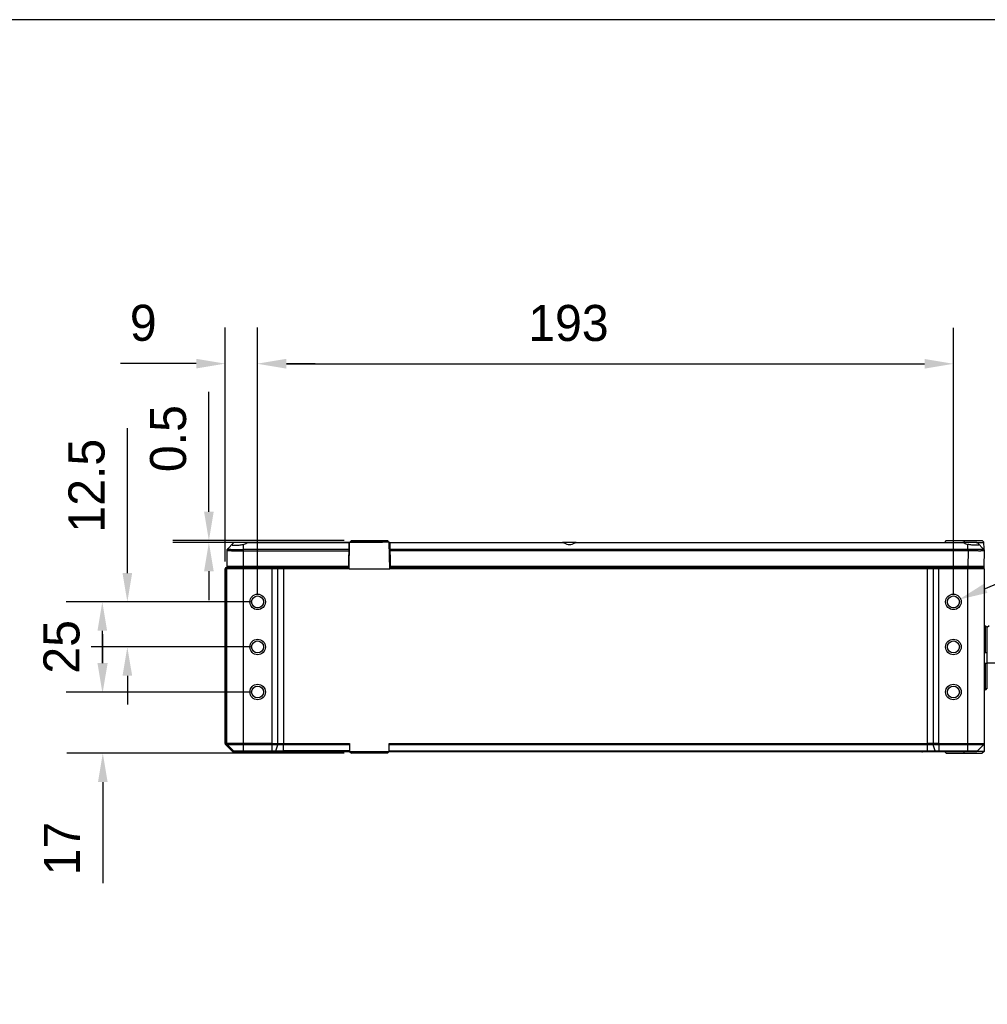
# Model space of a CAD drawing. Header units: millimetres. Extents: x 187 to 347, y -117 to 63.
# Tile 9 of 10: x 246 to 313, y -5 to 63. Entities that reach past the tile are written whole.
import ezdxf

# ---------------------------------------------------------------- set-up
doc = ezdxf.new("R2010")
doc.units = ezdxf.units.MM
doc.header["$LTSCALE"] = 46.255
doc.header["$PDMODE"] = 3
doc.header["$PDSIZE"] = 8
doc.layers.get('0').update_dxf_attribs({"linetype": 'CONTINUOUS'})
doc.layers.get('Defpoints').update_dxf_attribs({"linetype": 'CONTINUOUS'})
doc.layers.add('00_COMPONENTS', color=7, linetype='CONTINUOUS')
doc.layers.add('51__DRAFT_DIMS', color=7, linetype='CONTINUOUS')
doc.styles.get("Standard").update_dxf_attribs({"font": '兰亭黑 GBK.TTF', "height": 2.5})
doc.dimstyles.new('DIMSTYLE_1', dxfattribs={"dimtxt": 3, "dimasz": 2, "dimexe": 2.5, "dimexo": 0.5, "dimgap": 0.75, "dimtad": 1, "dimlfac": 4, "dimdsep": 46, "dimtxsty": 'STANDARD', "dimblk": '_FILLED', "dimblk1": '_FILLED', "dimblk2": '_FILLED', "dimcen": 0.09, "dimclrd": 8, "dimclre": 8, "dimclrt": 256, "dimazin": 2, "dimtp": 0.3, "dimtm": 0.3, "dimtfac": 1, "dimtofl": 0, "dimtmove": 0, "dimatfit": 3, "dimldrblk": '_FILLED', "dimfxl": 1, "dimtolj": 1, "dimarcsym": 0})

# ---------------------------------------------------------------- blocks, each defined once
blk = doc.blocks.new('_FILLED')
at = {"color": 0, "linetype": 'ByBlock'}
blk.add_solid([(0, 0), (-1, 0.167), (-1, -0.167)], dxfattribs=at)
blk = doc.blocks.new('*D6')
at = {"layer": '51__DRAFT_DIMS', "color": 8, "lineweight": -2}
for p, q in [((258.818, 29.337), (258.818, 37.654)), ((268.195, 27.337), (256.318, 27.337)), ((270.858, 27.212), (256.318, 27.212)), ((258.818, 25.212), (258.818, 23.212))]:
    blk.add_line(p, q, dxfattribs=at)
at = {"layer": 'Defpoints', "color": 0}
for p in [(268.695, 27.337), (258.818, 27.212), (271.358, 27.212)]:
    blk.add_point(p, dxfattribs=at)
at = {"layer": '51__DRAFT_DIMS', "color": 8, "linetype": 'ByBlock', "lineweight": -2, "xscale": 2, "yscale": 2, "zscale": 2}
for p, rotation in [((258.818, 27.337), 270), ((258.818, 27.212), 90)]:
    blk.add_blockref('_FILLED', p, dxfattribs=dict(at, rotation=rotation))
at = {"layer": '51__DRAFT_DIMS', "insert": (254.734, 32.087), "char_height": 2.5, "attachment_point": 1, "rotation": 90, "line_spacing_factor": 0.9}
blk.add_mtext('\\A1;0.5', dxfattribs=at)
blk = doc.blocks.new('*D7')
at = {"layer": '51__DRAFT_DIMS', "color": 8, "lineweight": -2}
for p, q in [((259.945, 25.887), (259.945, 42.109)), ((262.195, 23.587), (262.195, 42.109)), ((257.945, 39.609), (252.678, 39.609)), ((264.195, 39.609), (266.195, 39.609))]:
    blk.add_line(p, q, dxfattribs=at)
at = {"layer": 'Defpoints', "color": 0}
for p in [(262.195, 39.609), (259.945, 25.387), (262.195, 23.087)]:
    blk.add_point(p, dxfattribs=at)
at = {"layer": '51__DRAFT_DIMS', "color": 8, "linetype": 'ByBlock', "lineweight": -2, "xscale": 2, "yscale": 2, "zscale": 2}
blk.add_blockref('_FILLED', (259.945, 39.609), dxfattribs=at)
at = {"layer": '51__DRAFT_DIMS', "color": 8, "linetype": 'ByBlock', "lineweight": -2, "xscale": 2, "yscale": 2, "zscale": 2, "rotation": 180}
blk.add_blockref('_FILLED', (262.195, 39.609), dxfattribs=at)
at = {"layer": '51__DRAFT_DIMS', "insert": (255.195, 43.692), "char_height": 2.5, "attachment_point": 3, "line_spacing_factor": 0.9}
blk.add_mtext('\\A1;9', dxfattribs=at)
blk = doc.blocks.new('*D8')
at = {"layer": '51__DRAFT_DIMS', "color": 8, "lineweight": -2}
for p, q in [((262.195, 23.587), (262.195, 42.096)), ((310.445, 23.587), (310.445, 42.096)), ((264.195, 39.596), (308.445, 39.596))]:
    blk.add_line(p, q, dxfattribs=at)
at = {"layer": 'Defpoints', "color": 0}
for p in [(310.445, 39.596), (262.195, 23.087), (310.445, 23.087)]:
    blk.add_point(p, dxfattribs=at)
at = {"layer": '51__DRAFT_DIMS', "color": 8, "linetype": 'ByBlock', "lineweight": -2, "xscale": 2, "yscale": 2, "zscale": 2, "rotation": 180}
blk.add_blockref('_FILLED', (262.195, 39.596), dxfattribs=at)
at = {"layer": '51__DRAFT_DIMS', "color": 8, "linetype": 'ByBlock', "lineweight": -2, "xscale": 2, "yscale": 2, "zscale": 2}
blk.add_blockref('_FILLED', (310.445, 39.596), dxfattribs=at)
at = {"layer": '51__DRAFT_DIMS', "insert": (283.75, 43.679), "char_height": 2.5, "attachment_point": 2, "line_spacing_factor": 0.9}
blk.add_mtext('\\A1;193', dxfattribs=at)
blk = doc.blocks.new('*D9')
at = {"layer": '51__DRAFT_DIMS', "color": 8, "lineweight": -2}
for p, q in [((253.163, 25.087), (253.163, 35.144)), ((261.695, 23.087), (250.663, 23.087)), ((261.695, 19.962), (250.663, 19.962)), ((253.163, 17.962), (253.163, 15.962))]:
    blk.add_line(p, q, dxfattribs=at)
at = {"layer": 'Defpoints', "color": 0}
for p in [(262.195, 23.087), (253.163, 19.962), (262.195, 19.962)]:
    blk.add_point(p, dxfattribs=at)
at = {"layer": '51__DRAFT_DIMS', "color": 8, "linetype": 'ByBlock', "lineweight": -2, "xscale": 2, "yscale": 2, "zscale": 2}
for p, rotation in [((253.163, 23.087), 270), ((253.163, 19.962), 90)]:
    blk.add_blockref('_FILLED', p, dxfattribs=dict(at, rotation=rotation))
at = {"layer": '51__DRAFT_DIMS', "insert": (249.08, 34.394), "char_height": 2.5, "attachment_point": 3, "rotation": 90, "line_spacing_factor": 0.9}
blk.add_mtext('\\A1;12.5', dxfattribs=at)
blk = doc.blocks.new('*D10')
at = {"layer": '51__DRAFT_DIMS', "color": 8, "lineweight": -2}
for p, q in [((261.695, 23.087), (248.926, 23.087)), ((251.426, 21.087), (251.426, 18.837)), ((261.695, 16.837), (248.926, 16.837))]:
    blk.add_line(p, q, dxfattribs=at)
at = {"layer": 'Defpoints', "color": 0}
for p in [(262.195, 23.087), (251.426, 16.837), (262.195, 16.837)]:
    blk.add_point(p, dxfattribs=at)
at = {"layer": '51__DRAFT_DIMS', "color": 8, "linetype": 'ByBlock', "lineweight": -2, "xscale": 2, "yscale": 2, "zscale": 2}
for p, rotation in [((251.426, 23.087), 90), ((251.426, 16.837), 270)]:
    blk.add_blockref('_FILLED', p, dxfattribs=dict(at, rotation=rotation))
at = {"layer": '51__DRAFT_DIMS', "insert": (247.343, 21.826), "char_height": 2.5, "attachment_point": 3, "rotation": 90, "line_spacing_factor": 0.9}
blk.add_mtext('\\A1;25', dxfattribs=at)
blk = doc.blocks.new('*D11')
at = {"layer": '51__DRAFT_DIMS', "color": 8, "lineweight": -2}
for p, q in [((251.461, 18.837), (251.461, 20.837)), ((261.695, 16.837), (248.961, 16.837)), ((268.198, 12.587), (248.961, 12.587)), ((251.461, 10.587), (251.461, 3.579))]:
    blk.add_line(p, q, dxfattribs=at)
at = {"layer": 'Defpoints', "color": 0}
for p in [(251.461, 16.837), (262.195, 16.837), (268.698, 12.587)]:
    blk.add_point(p, dxfattribs=at)
at = {"layer": '51__DRAFT_DIMS', "color": 8, "linetype": 'ByBlock', "lineweight": -2, "xscale": 2, "yscale": 2, "zscale": 2}
for p, rotation in [((251.461, 16.837), 270), ((251.461, 12.587), 90)]:
    blk.add_blockref('_FILLED', p, dxfattribs=dict(at, rotation=rotation))
at = {"layer": '51__DRAFT_DIMS', "insert": (247.377, 7.837), "char_height": 2.5, "attachment_point": 3, "rotation": 90, "line_spacing_factor": 0.9}
blk.add_mtext('\\A1;17', dxfattribs=at)

msp = doc.modelspace()

# ---------------------------------------------------------------- linework, layer by layer
at = {"color": 8}
msp.add_line((312.6707, 24.0187), (323.5195, 28.5621), dxfattribs=at)
msp.add_lwpolyline([(187.2297, -116.5393), (347.2297, -116.5393), (347.2297, 63.4607), (187.2297, 63.4607)], close=True)
at = {"layer": '00_COMPONENTS'}
for p, q in [((268.6954, 27.3368), (268.5683, 27.2118)), ((268.6954, 27.3368), (271.1954, 27.3368)), ((271.3226, 27.2118), (271.1954, 27.3368)), ((309.9454, 27.3368), (309.8183, 27.2118)), ((309.9454, 27.3368), (312.4454, 27.3368)), ((311.1954, 27.3368), (311.1954, 27.2118)), ((312.4454, 27.3368), (312.5396, 27.2426)), ((260.0704, 26.6598), (260.0704, 26.6602)), ((260.0704, 26.6598), (260.0704, 25.5368)), ((260.0812, 26.7106), (260.0807, 26.7095)), ((260.0812, 26.7106), (260.0817, 26.7118)), ((260.1073, 26.7486), (260.5338, 27.1752)), ((261.5447, 27.2118), (260.6222, 27.2118)), ((261.1954, 27.0731), (261.1954, 25.5368)), ((268.5243, 26.7198), (261.1954, 26.7198)), ((268.5323, 27.1752), (261.4434, 27.1752)), ((261.5473, 27.2118), (268.5329, 27.2118)), ((268.5329, 27.2118), (268.5037, 25.5368)), ((268.5308, 27.0868), (268.5661, 27.0868)), ((268.5683, 27.2118), (268.5329, 27.2118)), ((268.5364, 25.3868), (268.5683, 27.2118)), ((268.6012, 27.2442), (271.2896, 27.2442)), ((271.3545, 25.3868), (271.3226, 27.2118)), ((271.3579, 27.2118), (271.3226, 27.2118)), ((271.3579, 27.2118), (271.3872, 25.5368)), ((271.3579, 27.2118), (283.3436, 27.2118)), ((283.4475, 27.1752), (271.3586, 27.1752)), ((311.4454, 26.7198), (271.3665, 26.7198)), ((284.2953, 27.2118), (283.3456, 27.2118)), ((311.1975, 27.1752), (284.1934, 27.1752)), ((284.2973, 27.2118), (311.0936, 27.2118)), ((312.0187, 27.2118), (311.0961, 27.2118)), ((311.4454, 26.7198), (311.4454, 27.0731)), ((311.4454, 26.7198), (311.4454, 26.6281)), ((311.4744, 26.6277), (311.4769, 26.7194)), ((312.0232, 27.2118), (312.5401, 27.2118)), ((312.1029, 27.1793), (312.0704, 27.2118)), ((312.107, 27.1752), (312.5624, 26.7198)), ((312.5396, 27.2426), (312.548, 26.7342)), ((312.5624, 26.7198), (312.5624, 26.7194)), ((261.1954, 26.6282), (268.5227, 26.6281)), ((311.4454, 26.6281), (271.3681, 26.6281)), ((311.4744, 26.6277), (311.4458, 25.5368)), ((312.5704, 25.5368), (312.599, 26.6277)), ((259.9454, 13.2636), (259.9454, 25.3868)), ((268.5364, 25.3868), (259.9454, 25.3868)), ((260.0079, 13.2636), (260.0079, 25.3868)), ((260.0204, 25.4618), (268.5377, 25.4618)), ((268.5037, 25.5368), (260.0704, 25.5368)), ((260.0704, 13.2636), (260.0704, 25.3868)), ((260.7204, 25.4618), (260.7204, 25.5368)), ((261.1954, 25.4618), (261.1954, 12.7118)), ((261.4204, 25.5368), (261.4204, 25.4618)), ((263.2097, 13.2636), (263.2097, 25.4618)), ((263.6, 13.2636), (263.6, 25.3868)), ((263.9903, 25.4618), (263.9903, 13.1752)), ((264.9704, 25.4618), (264.9704, 25.5368)), ((268.5024, 25.4618), (268.5037, 25.5368)), ((268.5364, 25.3868), (271.3545, 25.3868)), ((271.3532, 25.4618), (312.4954, 25.4618)), ((312.5704, 25.3868), (271.3545, 25.3868)), ((271.3885, 25.4618), (271.3872, 25.5368)), ((312.5704, 25.5368), (271.3872, 25.5368)), ((282.2204, 25.4618), (282.2204, 25.5368)), ((282.9204, 25.5368), (282.9204, 25.4618)), ((283.4704, 25.4618), (283.4704, 25.5368)), ((284.1704, 25.5368), (284.1704, 25.4618)), ((302.2204, 25.4618), (302.2204, 25.5368)), ((302.9204, 25.5368), (302.9204, 25.4618)), ((308.6506, 13.2636), (308.6506, 25.4618)), ((309.0409, 25.3868), (309.0409, 13.2636)), ((309.4312, 13.2636), (309.4312, 25.4618)), ((309.7877, 25.4618), (309.789, 25.5368)), ((311.1954, 25.5368), (311.1954, 25.4618)), ((311.2204, 25.4618), (311.2204, 25.5368)), ((311.4454, 12.7118), (311.4454, 25.4618)), ((311.9204, 25.5368), (311.9204, 25.4618)), ((312.5704, 25.389), (312.5679, 25.5367)), ((312.5704, 25.3868), (312.5704, 12.7124)), ((312.5704, 21.4303), (312.6704, 21.4303)), ((312.6704, 19.5868), (312.6704, 21.4303)), ((312.6704, 21.4303), (312.7954, 21.3034)), ((312.9204, 21.4303), (312.7954, 21.3034)), ((312.7954, 17.1201), (312.7954, 21.3034)), ((312.5704, 19.5868), (312.7954, 19.5868)), ((312.5704, 18.8368), (312.7954, 18.8368)), ((312.6704, 16.9933), (312.6704, 18.8368)), ((313.5454, 18.8368), (312.7954, 18.8368)), ((312.7954, 17.1201), (312.6704, 16.9933)), ((312.5704, 16.9933), (312.6704, 16.9933)), ((263.2097, 13.2636), (259.9454, 13.2636)), ((260.4088, 12.7484), (259.982, 13.1752)), ((263.2097, 13.1752), (259.982, 13.1752)), ((260.4482, 12.7484), (260.0427, 13.1752)), ((260.5338, 12.7484), (260.107, 13.1752)), ((263.2097, 13.1752), (263.2097, 13.2636)), ((263.2097, 13.2636), (268.5704, 13.2636)), ((263.2097, 12.7118), (263.2097, 13.1752)), ((263.9903, 13.1752), (263.2097, 13.1752)), ((263.4553, 12.7484), (263.5886, 13.1752)), ((263.9903, 12.7484), (263.9903, 13.1752)), ((268.5704, 13.1752), (263.9903, 13.1752)), ((268.5704, 13.2636), (268.5704, 12.714)), ((271.3204, 12.7124), (271.3204, 13.2636)), ((271.3204, 13.2636), (308.6506, 13.2636)), ((308.6506, 13.1752), (271.3204, 13.1752)), ((309.4312, 13.2636), (308.6506, 13.2636)), ((308.6506, 13.1752), (308.6506, 13.2636)), ((312.5338, 13.1752), (308.6506, 13.1752)), ((308.6506, 12.7118), (308.6506, 13.1752)), ((309.1856, 12.7484), (309.0523, 13.1752)), ((309.4312, 13.2636), (312.5704, 13.2636)), ((309.4312, 13.2636), (309.4312, 12.7118)), ((312.5338, 13.1752), (312.107, 12.7484)), ((260.4088, 12.7484), (263.9903, 12.7484)), ((260.4972, 12.7118), (312.0187, 12.7118)), ((263.9903, 12.7484), (263.9903, 12.7118)), ((268.5704, 12.7484), (263.9903, 12.7484)), ((268.5706, 12.7138), (268.6976, 12.5868)), ((268.6976, 12.5868), (268.5723, 12.7119)), ((271.1932, 12.5868), (268.6976, 12.5868)), ((271.1932, 12.5868), (271.3193, 12.7129)), ((271.3204, 12.7484), (312.107, 12.7484)), ((308.2954, 12.6618), (308.2454, 12.6618)), ((309.9476, 12.5868), (309.8226, 12.7118)), ((309.9476, 12.5868), (312.4454, 12.5868)), ((311.1954, 12.5868), (311.1954, 12.7118)), ((312.5714, 12.7129), (312.4454, 12.5868)), ((312.5704, 12.7129), (312.5714, 12.7129))]:
    msp.add_line(p, q, dxfattribs=at)
msp.add_lwpolyline([(260.0807, 26.7095), (260.0796, 26.7068), (260.0786, 26.7041), (260.0776, 26.7014), (260.0767, 26.6987), (260.0758, 26.6959), (260.075, 26.6931), (260.0742, 26.6903), (260.0736, 26.6875), (260.073, 26.6846), (260.0724, 26.6818), (260.0719, 26.6789), (260.0715, 26.676), (260.0712, 26.6731), (260.0709, 26.6703), (260.0707, 26.6673), (260.0705, 26.6644), (260.0705, 26.6615), (260.0704, 26.6602)], dxfattribs=at)
for centre, radius in [((262.1954, 23.0868), 0.5375), ((262.1954, 23.0868), 0.4125), ((310.4454, 23.0868), 0.5375), ((310.4454, 23.0868), 0.4125), ((262.1954, 19.9618), 0.5375), ((310.4454, 19.9618), 0.5375), ((262.1954, 19.9618), 0.4125), ((310.4454, 19.9618), 0.4125), ((262.1954, 16.8368), 0.5375), ((262.1954, 16.8368), 0.4125), ((310.4454, 16.8368), 0.5375), ((310.4454, 16.8368), 0.4125)]:
    msp.add_circle(centre, radius, dxfattribs=at)
for centre, radius, start, end in [((260.1954, 26.66), 0.125, 156.10281, 179.899463), ((260.1954, 26.66), 0.125, 179.899463, 180), ((260.1954, 26.66), 0.125, 155.504946, 156.10281), ((260.1954, 26.66), 0.125, 134.852033, 155.504946), ((260.6222, 27.0868), 0.125, 90, 135), ((311.4454, 25.4776), 1.2422, 88.550344, 90.000663), ((312.0187, 27.0868), 0.125, 45, 90), ((312.4741, 26.6314), 0.125, 358.5, 45.000001), ((312.4742, 26.631), 0.1249, 358.50022, 45.032943), ((311.4459, 25.619), 1.0091, 88.379899, 90.023923), ((260.0204, 25.3868), 0.075, 90, 180), ((260.1454, 25.3868), 0.075, 90, 180), ((312.4954, 25.3868), 0.075, 0, 90), ((260.0704, 13.2636), 0.125, 180, 225), ((260.1954, 13.2636), 0.125, 180, 225), ((312.4454, 13.2636), 0.125, 315, 0), ((260.4972, 12.8368), 0.125, 225, 270), ((260.6222, 12.8368), 0.125, 225, 270), ((311.5975, 76.0145), 63.3028, 269.874371, 270.126676), ((312.0187, 12.8368), 0.125, 270, 315)]:
    msp.add_arc(centre, radius, start, end, dxfattribs=at)
for centre, start_param, end_param in [((261.0704, 27.7293), -2.9532948, -2.5489805), ((283.8204, 27.7293), -3.7342048, -2.5489805), ((311.5704, 27.7293), -3.7342048, -3.3298905)]:
    msp.add_ellipse(centre, major_axis=(0, 0.668), ratio=0.9996571, start_param=start_param, end_param=end_param, dxfattribs=at)
for points, knots in [([(260.0704, 26.6598), (260.0704, 26.6597), (260.0706, 26.6589), (260.0714, 26.6584), (260.072, 26.6581)], [0, 0, 0, 0, 0.1836429, 1, 1, 1, 1]), ([(260.072, 26.6581), (260.0732, 26.6574), (260.0768, 26.6563), (260.0834, 26.6549), (260.0925, 26.6534), (260.1041, 26.652), (260.1181, 26.6505), (260.1416, 26.6485), (260.1768, 26.6461), (260.2259, 26.6435), (260.2837, 26.641), (260.3497, 26.6387), (260.4234, 26.6365), (260.5039, 26.6346), (260.6231, 26.6322), (260.7835, 26.63), (260.9857, 26.6284), (261.1247, 26.6281), (261.1954, 26.6282)], [0, 0, 0, 0, 0.0038516, 0.0098518, 0.0180367, 0.0284059, 0.0409451, 0.0556308, 0.0913152, 0.1351529, 0.1867568, 0.2456668, 0.3113557, 0.3832344, 0.4606577, 0.6293121, 0.8112692, 1, 1, 1, 1]), ([(260.1073, 26.7486), (260.1071, 26.7485), (260.1068, 26.748), (260.1072, 26.7471), (260.1081, 26.7465), (260.1089, 26.7462), (260.1094, 26.746)], [0, 0, 0, 0, 0.1868352, 0.3595047, 0.6180466, 1, 1, 1, 1]), ([(260.1094, 26.746), (260.1108, 26.7454), (260.1147, 26.7444), (260.1217, 26.7431), (260.1311, 26.7419), (260.1483, 26.74), (260.1755, 26.7379), (260.2148, 26.7355), (260.2628, 26.7332), (260.319, 26.731), (260.3829, 26.729), (260.454, 26.7272), (260.5317, 26.7255), (260.6463, 26.7234), (260.8004, 26.7215), (260.9944, 26.7201), (261.1276, 26.7198), (261.1954, 26.7198)], [0, 0, 0, 0, 0.0044217, 0.0109806, 0.0196916, 0.0305476, 0.0586152, 0.0949619, 0.1392781, 0.1911791, 0.2502109, 0.3158555, 0.3875356, 0.4646201, 0.632243, 0.8128235, 1, 1, 1, 1]), ([(260.4317, 27.0731), (260.4299, 27.0713), (260.4267, 27.0677), (260.422, 27.0608), (260.4201, 27.0551), (260.4202, 27.0515)], [0, 0, 0, 0, 0.3086336, 0.5733062, 1, 1, 1, 1]), ([(260.4202, 27.0515), (260.4202, 27.0497), (260.421, 27.0459), (260.4243, 27.0407), (260.4296, 27.036), (260.4366, 27.0318), (260.4456, 27.0279), (260.4611, 27.023), (260.4852, 27.0181), (260.5194, 27.014), (260.5603, 27.0114), (260.6075, 27.0105), (260.6603, 27.0113), (260.7181, 27.0136), (260.7801, 27.0176), (260.8456, 27.0231), (260.9375, 27.0327), (261.0546, 27.0482), (261.1485, 27.0641), (261.1954, 27.0731)], [0, 0, 0, 0, 0.0069042, 0.0143146, 0.0229394, 0.033235, 0.0454619, 0.0597599, 0.0947743, 0.1383785, 0.1903106, 0.2500857, 0.317031, 0.3903455, 0.4691467, 0.5524668, 0.6392692, 0.8190566, 1, 1, 1, 1]), ([(261.4434, 27.1752), (261.4518, 27.1808), (261.4689, 27.1909), (261.4953, 27.2024), (261.5214, 27.2098), (261.5389, 27.2118), (261.5473, 27.2118)], [0, 0, 0, 0, 0.2727087, 0.5309448, 0.7734669, 1, 1, 1, 1]), ([(283.3436, 27.2118), (283.352, 27.2118), (283.3694, 27.2098), (283.3955, 27.2024), (283.422, 27.1909), (283.439, 27.1808), (283.4475, 27.1752)], [0, 0, 0, 0, 0.2265334, 0.4690543, 0.727288, 1, 1, 1, 1]), ([(284.1934, 27.1752), (284.2018, 27.1808), (284.2189, 27.1909), (284.2453, 27.2024), (284.2714, 27.2098), (284.2889, 27.2118), (284.2973, 27.2118)], [0, 0, 0, 0, 0.2727087, 0.5309448, 0.7734669, 1, 1, 1, 1]), ([(311.0936, 27.2118), (311.102, 27.2118), (311.1194, 27.2098), (311.1455, 27.2024), (311.172, 27.1909), (311.189, 27.1808), (311.1975, 27.1752)], [0, 0, 0, 0, 0.2265334, 0.4690543, 0.727288, 1, 1, 1, 1]), ([(312.2207, 27.0515), (312.2206, 27.0497), (312.2198, 27.0459), (312.2165, 27.0407), (312.2113, 27.036), (312.201, 27.0298), (312.1829, 27.0237), (312.1557, 27.0182), (312.1215, 27.014), (312.0805, 27.0114), (312.0334, 27.0105), (311.9806, 27.0113), (311.9228, 27.0136), (311.8608, 27.0175), (311.7953, 27.0232), (311.7034, 27.0329), (311.5862, 27.0481), (311.4924, 27.0641), (311.4454, 27.0731)], [0, 0, 0, 0, 0.0069142, 0.0143407, 0.0229762, 0.0332708, 0.0597268, 0.0947182, 0.1383426, 0.1902931, 0.2500679, 0.3170112, 0.3903319, 0.4691362, 0.5524529, 0.6392549, 0.8190507, 1, 1, 1, 1]), ([(312.5624, 26.7194), (312.5624, 26.7191), (312.5619, 26.7185), (312.5601, 26.7176), (312.5561, 26.7166), (312.5494, 26.7155), (312.5402, 26.7145), (312.5284, 26.7135), (312.5141, 26.7126), (312.4973, 26.7118), (312.4701, 26.7107), (312.4302, 26.7096), (312.3756, 26.7088), (312.3123, 26.7083), (312.241, 26.7081), (312.1624, 26.7083), (312.0772, 26.7088), (311.9863, 26.7098), (311.856, 26.7115), (311.6857, 26.7145), (311.5474, 26.7176), (311.4769, 26.7194)], [0, 0, 0, 0, 0.0007135, 0.0018514, 0.0057564, 0.0119681, 0.0205141, 0.0313894, 0.0445752, 0.0600441, 0.0777617, 0.1197743, 0.1702203, 0.2286222, 0.2944241, 0.3669985, 0.445652, 0.5296329, 0.6181381, 0.8053007, 1, 1, 1, 1]), ([(312.2091, 27.0731), (312.211, 27.0713), (312.2142, 27.0677), (312.2189, 27.0608), (312.2208, 27.0551), (312.2207, 27.0515)], [0, 0, 0, 0, 0.3086169, 0.5733874, 1, 1, 1, 1]), ([(312.5966, 26.6258), (312.595, 26.6252), (312.5911, 26.6243), (312.5839, 26.6231), (312.5742, 26.622), (312.5621, 26.621), (312.5476, 26.62), (312.5236, 26.6187), (312.4879, 26.6175), (312.4383, 26.6163), (312.3803, 26.6155), (312.3142, 26.6151), (312.2407, 26.6151), (312.1604, 26.6154), (312.042, 26.6164), (311.8827, 26.6186), (311.6822, 26.6224), (311.5445, 26.6258), (311.4744, 26.6277)], [0, 0, 0, 0, 0.004362, 0.0108606, 0.0195143, 0.0303169, 0.0432512, 0.0582923, 0.0945658, 0.1388289, 0.1906962, 0.249713, 0.3153601, 0.387059, 0.4641771, 0.6319066, 0.812638, 1, 1, 1, 1]), ([(312.599, 26.6277), (312.599, 26.6273), (312.5982, 26.6264), (312.5972, 26.626), (312.5966, 26.6258)], [0, 0, 0, 0, 0.3612918, 1, 1, 1, 1]), ([(260.0792, 25.4618), (260.0699, 25.4618), (260.051, 25.4578), (260.0273, 25.441), (260.0116, 25.4161), (260.0079, 25.3965), (260.0079, 25.3868)], [0, 0, 0, 0, 0.2440499, 0.4916269, 0.744108, 1, 1, 1, 1]), ([(263.5766, 25.4618), (263.5782, 25.4618), (263.5818, 25.4604), (263.5861, 25.4557), (263.5901, 25.4486), (263.5935, 25.4393), (263.5963, 25.428), (263.5984, 25.4152), (263.5997, 25.4013), (263.6, 25.3917), (263.6, 25.3868)], [0, 0, 0, 0, 0.0580184, 0.1321965, 0.2294057, 0.3502651, 0.492354, 0.6515602, 0.8227148, 1, 1, 1, 1]), ([(309.0643, 25.4618), (309.0627, 25.4618), (309.0591, 25.4604), (309.0547, 25.4557), (309.0508, 25.4486), (309.0474, 25.4393), (309.0446, 25.428), (309.0425, 25.4152), (309.0412, 25.4013), (309.0409, 25.3917), (309.0409, 25.3868)], [0, 0, 0, 0, 0.0580184, 0.1321965, 0.2294057, 0.3502651, 0.492354, 0.6515602, 0.8227148, 1, 1, 1, 1]), ([(260.0079, 13.2636), (260.0079, 13.2473), (260.014, 13.2148), (260.0317, 13.1868), (260.0427, 13.1752)], [0, 0, 0, 0, 0.5033548, 1, 1, 1, 1]), ([(263.6, 13.2636), (263.6, 13.2476), (263.5986, 13.2243), (263.5938, 13.1948), (263.5905, 13.1814), (263.5886, 13.1752)], [0, 0, 0, 0, 0.5361539, 0.781253, 1, 1, 1, 1]), ([(309.0409, 13.2636), (309.0409, 13.2476), (309.0422, 13.2243), (309.047, 13.1948), (309.0504, 13.1814), (309.0523, 13.1752)], [0, 0, 0, 0, 0.5361539, 0.781253, 1, 1, 1, 1]), ([(260.5321, 12.7118), (260.5166, 12.7118), (260.4851, 12.7184), (260.459, 12.737), (260.4482, 12.7484)], [0, 0, 0, 0, 0.4964128, 1, 1, 1, 1]), ([(263.4277, 12.7118), (263.429, 12.7118), (263.4317, 12.7122), (263.4356, 12.7141), (263.4393, 12.7172), (263.4444, 12.7232), (263.4502, 12.7337), (263.4536, 12.7431), (263.4553, 12.7484)], [0, 0, 0, 0, 0.080139, 0.1669382, 0.2655048, 0.3790035, 0.6558274, 1, 1, 1, 1]), ([(309.2132, 12.7118), (309.2119, 12.7118), (309.2092, 12.7122), (309.2053, 12.7141), (309.2016, 12.7172), (309.1964, 12.7232), (309.1907, 12.7337), (309.1872, 12.7431), (309.1856, 12.7484)], [0, 0, 0, 0, 0.080139, 0.1669382, 0.2655048, 0.3790035, 0.6558274, 1, 1, 1, 1]), ([(312.5704, 12.7124), (312.5254, 12.7126), (312.4129, 12.7129), (312.2329, 12.7125), (312.0979, 12.7124), (312.0304, 12.7123)], [0, 0, 0, 0, 0.2500001, 0.625, 1, 1, 1, 1])]:
    msp.add_open_spline(points, degree=3, knots=knots, dxfattribs=at)

# ---------------------------------------------------------------- block references
at = {"color": 8, "xscale": 2, "yscale": 2, "zscale": 2, "rotation": 202.7235903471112}
msp.add_blockref('_FILLED', (310.8259, 23.2461), dxfattribs=at)

# ---------------------------------------------------------------- dimensions: what is measured, and where the dimension line sits
at = {"layer": '51__DRAFT_DIMS', "color": 4}
for base, p1, p2, picture, middle in [((262.1954, 39.6089), (259.9454, 25.3868), (262.1954, 23.0868), '*D7', (254.3119, 39.6089)), ((310.4454, 39.5956), (262.1954, 23.0868), (310.4454, 23.0868), '*D8', (283.7503, 39.5956))]:
    dim = msp.add_linear_dim(base=base, p1=p1, p2=p2, dimstyle='DIMSTYLE_1', dxfattribs=at)
    dim.commit()
    dim.dimension.update_dxf_attribs({"geometry": picture, "text_midpoint": middle, "dimtype": 160})
for base, p1, p2, angle, picture, middle in [((258.8177, 27.2118), (268.6954, 27.3368), (271.3579, 27.2118), 270, '*D6', (258.8177, 34.4952)), ((253.1634, 19.9618), (262.1954, 23.0868), (262.1954, 19.9618), 270, '*D9', (253.1634, 31.1156)), ((251.4259, 16.8368), (262.1954, 23.0868), (262.1954, 16.8368), 270, '*D10', (251.4259, 19.9481)), ((251.4606, 16.8368), (268.6976, 12.5868), (262.1954, 16.8368), 90, '*D11', (251.4606, 6.0829))]:
    dim = msp.add_linear_dim(base=base, p1=p1, p2=p2, angle=angle, dimstyle='DIMSTYLE_1', dxfattribs=at)
    dim.commit()
    dim.dimension.update_dxf_attribs({"geometry": picture, "text_midpoint": middle, "dimtype": 160})

doc.saveas('drawing.dxf')
